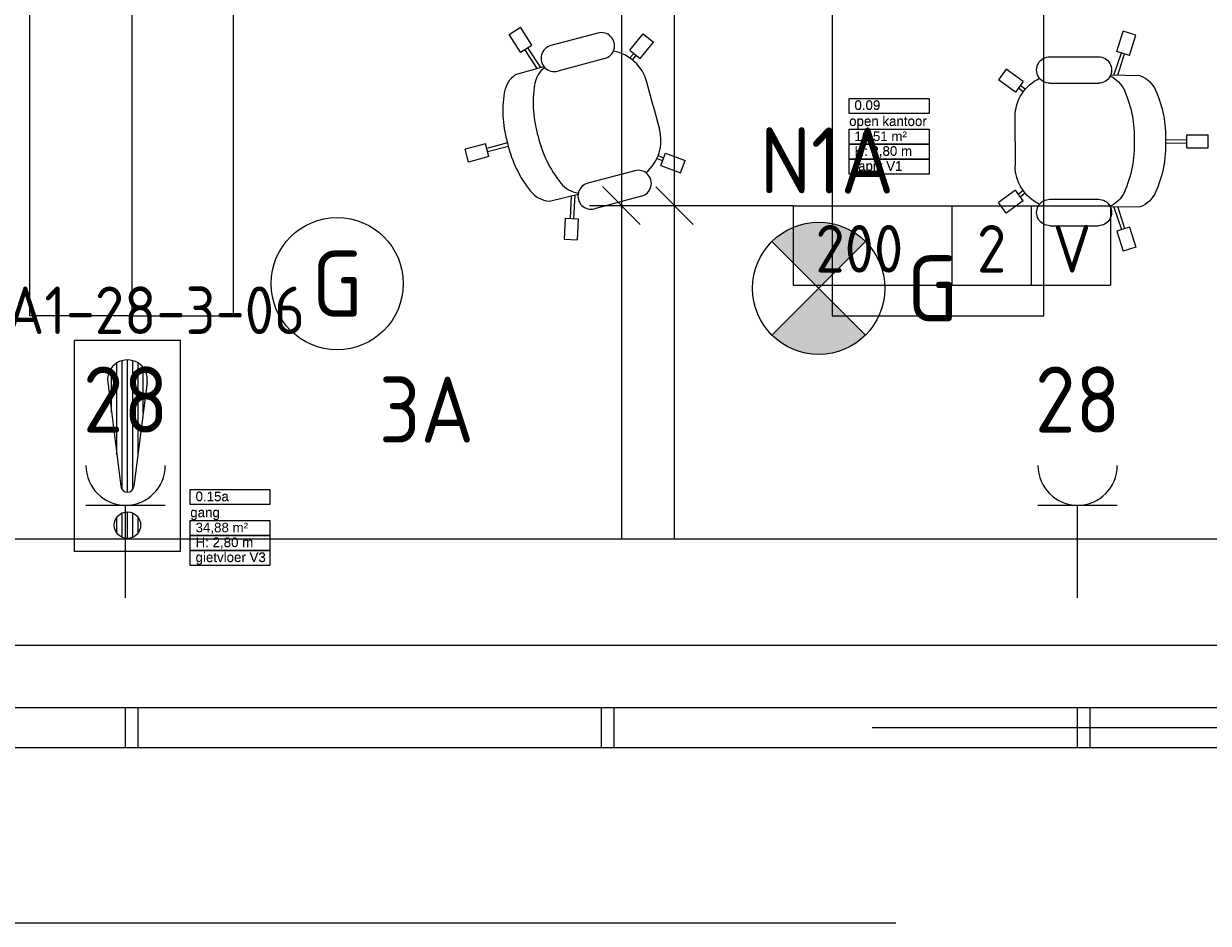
# Model space of a CAD drawing. Header units: millimetres. Extents: x -39149 to 267781, y -2340 to 58540.
# Tile 96 of 244: x 23003 to 27483, y 35560 to 38962. Entities that reach past the tile are written whole.
import ezdxf
from ezdxf.enums import TextEntityAlignment as Align

# ---------------------------------------------------------------- set-up
doc = ezdxf.new("R2010")
doc.units = ezdxf.units.MM
doc.header["$LTSCALE"] = 100
doc.header["$MEASUREMENT"] = 0
doc.linetypes.add('B0605', pattern=[141, 70, -35, 1, -35])
doc.linetypes.add('B0703', pattern=[93.740001, 62.5, -31.240001])
for name, color, linetype in [('00  Bestaand', 7, 'Continuous'), ('82 Interieur', 7, 'Continuous'), ('A Stramien', 7, 'Continuous'), ('AL$1A---_ALGEMEEN--bestaand', 9, 'Continuous'), ('EL6131--_KG', 3, 'Continuous'), ('EL6221--_KRACHT_400', 3, 'Continuous'), ('EL6222--_KRACHT_230', 3, 'Continuous'), ('EL6311--_LICHT_BINNEN', 3, 'Continuous'), ('EL6441--_DATACOM', 3, 'Continuous'), ('EL6511--_BRANDMELD', 3, 'Continuous'), ('EM6131--bestaand', 7, 'Continuous'), ('handhaven - AL$1A---_ALGEMEEN', 8, 'Continuous'), ('Z Ruimteoppervlak', 7, 'Continuous'), ('Z Ruimteoppervlak Zone label', 7, 'Continuous'), ('Z Ruimteoppervlak Zone tekst', 7, 'Continuous')]:
    doc.layers.add(name, color=color, linetype=linetype)
doc.styles.add('BURO-018', font='isocp.shx', dxfattribs={"height": 180})
doc.styles.add('BURO-025', font='isocp.shx', dxfattribs={"height": 250})
doc.styles.add('GENERATED_STYLE_1', font='arial.ttf')
doc.styles.add('GENERATED_STYLE_2', font='swiss.ttf')
doc.styles.add('GENERATED_STYLE_3', font='swiss.ttf', dxfattribs={"width": 0.96})
doc.styles.add('STABICAD-012', font='ISOCP.SHX', dxfattribs={"height": 1.2})
doc.styles.add('STABICAD-018', font='ISOCP.SHX', dxfattribs={"height": 1.8})
doc.styles.get("Standard").update_dxf_attribs({"font": 'txt', "bigfont": 'BIGFONT.SHX'})

# ---------------------------------------------------------------- blocks, each defined once
blk = doc.blocks.new('open kantoor_0.09_9_7', base_point=(26275.6, 38538.1))
at = {"layer": 'Z Ruimteoppervlak Zone label', "color": 8, "linetype": 'Continuous', "lineweight": 0}
for p, q in [((26124.5, 38679.6), (26426.7, 38679.6)), ((26124.5, 38623), (26124.5, 38679.6)), ((26426.7, 38679.6), (26426.7, 38623)), ((26426.7, 38623), (26124.5, 38623)), ((26124.5, 38562.6), (26426.7, 38562.6)), ((26124.5, 38506.1), (26124.5, 38562.6)), ((26426.7, 38562.6), (26426.7, 38506.1)), ((26426.7, 38506.1), (26124.5, 38506.1)), ((26124.5, 38506.1), (26426.7, 38506.1)), ((26124.5, 38449.5), (26124.5, 38506.1)), ((26426.7, 38506.1), (26426.7, 38449.5)), ((26426.7, 38449.5), (26124.5, 38449.5)), ((26124.5, 38449.5), (26426.7, 38449.5)), ((26124.5, 38392.9), (26124.5, 38449.5)), ((26426.7, 38449.5), (26426.7, 38392.9)), ((26426.7, 38392.9), (26124.5, 38392.9))]:
    blk.add_line(p, q, dxfattribs=at)
at = {"linetype": 'Continuous', "lineweight": 0, "flags": 1}
for tag in ['ROOM_AREA', 'ROOM_PERIM', 'ROOM_WALLS_SURF', 'ROOM_DOORS_SURF', 'ROOM_WINDS_SURF', 'ROOM_BASELEV', 'ROOM_NET_AREA', 'ROOM_REDUCED_AREA', 'ROOM_CALC_AREA', 'ROOM_VOLUME']:
    blk.add_attdef(tag, text='', height=2000, dxfattribs=at).set_placement((26275.6, 37966.7), align=Align.BOTTOM_LEFT)
at = {"layer": 'Z Ruimteoppervlak Zone tekst', "color": 2, "lineweight": 0, "insert": (26144.5, 38554.4), "char_height": 36, "attachment_point": 1, "style": 'GENERATED_STYLE_1'}
blk.add_mtext('{16,51 m²}', dxfattribs=at)
at = {"layer": 'Z Ruimteoppervlak Zone tekst', "color": 2, "lineweight": 0}
for tag, style, p in [('ROOM_NUMBER', 'GENERATED_STYLE_1', (26144.5, 38624.7)), ('ROOM_NAME', 'GENERATED_STYLE_2', (26124.5, 38564)), ('ROOM_HEIGHT', 'GENERATED_STYLE_1', (26144.5, 38451.2)), ('BASEC', 'GENERATED_STYLE_1', (26144.5, 38394.6))]:
    blk.add_attdef(tag, text='', height=36, dxfattribs=dict(at, style=style)).set_placement(p, align=Align.BOTTOM_LEFT)
blk = doc.blocks.new('gang_0.15a_15_7', base_point=(23783.5, 37058.5))
at = {"layer": 'Z Ruimteoppervlak Zone label', "color": 8, "linetype": 'Continuous', "lineweight": 0}
for p, q in [((23633.1, 37199.9), (23933.8, 37199.9)), ((23633.1, 37143.4), (23633.1, 37199.9)), ((23933.8, 37199.9), (23933.8, 37143.4)), ((23933.8, 37143.4), (23633.1, 37143.4)), ((23633.1, 37083), (23933.8, 37083)), ((23633.1, 37026.4), (23633.1, 37083)), ((23933.8, 37083), (23933.8, 37026.4)), ((23933.8, 37026.4), (23633.1, 37026.4)), ((23633.1, 37026.4), (23933.8, 37026.4)), ((23633.1, 36969.9), (23633.1, 37026.4)), ((23933.8, 37026.4), (23933.8, 36969.9)), ((23933.8, 36969.9), (23633.1, 36969.9)), ((23633.1, 36969.9), (23933.8, 36969.9)), ((23633.1, 36913.3), (23633.1, 36969.9)), ((23933.8, 36969.9), (23933.8, 36913.3)), ((23933.8, 36913.3), (23633.1, 36913.3))]:
    blk.add_line(p, q, dxfattribs=at)
at = {"linetype": 'Continuous', "lineweight": 0, "flags": 1}
for tag in ['ROOM_AREA', 'ROOM_PERIM', 'ROOM_WALLS_SURF', 'ROOM_DOORS_SURF', 'ROOM_WINDS_SURF', 'ROOM_BASELEV', 'ROOM_NET_AREA', 'ROOM_REDUCED_AREA', 'ROOM_CALC_AREA', 'ROOM_VOLUME']:
    blk.add_attdef(tag, text='', height=2000, dxfattribs=at).set_placement((23783.5, 36487.1), align=Align.BOTTOM_LEFT)
at = {"layer": 'Z Ruimteoppervlak Zone tekst', "color": 2, "lineweight": 0, "insert": (23653.1, 37074.8), "char_height": 36, "attachment_point": 1, "style": 'GENERATED_STYLE_1'}
blk.add_mtext('{34,88 m²}', dxfattribs=at)
at = {"layer": 'Z Ruimteoppervlak Zone tekst', "color": 2, "lineweight": 0}
for tag, style, p in [('ROOM_NUMBER', 'GENERATED_STYLE_1', (23653.1, 37145)), ('ROOM_NAME', 'GENERATED_STYLE_2', (23633.1, 37084.4)), ('ROOM_HEIGHT', 'GENERATED_STYLE_1', (23653.1, 36971.5)), ('BASEC', 'GENERATED_STYLE_1', (23653.1, 36915))]:
    blk.add_attdef(tag, text='', height=36, dxfattribs=dict(at, style=style)).set_placement(p, align=Align.BOTTOM_LEFT)
blk = doc.blocks.new('Slab_132_7', base_point=(26060.1, 39456.9))
at = {"layer": '82 Interieur', "color": 8, "linetype": 'Continuous', "lineweight": 0}
blk.add_lwpolyline([(26060.1, 39456.9), (26060.1, 37856.9), (26860.4, 37856.9), (26860.4, 39456.9)], close=True, dxfattribs=at)
blk = doc.blocks.new('Slab_162_7', base_point=(23796.5, 37856.9))
at = {"layer": '82 Interieur', "color": 8, "linetype": 'Continuous', "lineweight": 0}
blk.add_lwpolyline([(23796.5, 37856.9), (23796.5, 39456.9), (23411.5, 39456.9), (23411.5, 37856.9)], close=True, dxfattribs=at)
blk = doc.blocks.new('Slab_165_7', base_point=(23026.5, 37856.9))
at = {"layer": '82 Interieur', "color": 8, "linetype": 'Continuous', "lineweight": 0}
blk.add_lwpolyline([(23026.5, 37856.9), (23026.5, 39456.9), (23411.5, 39456.9), (23411.5, 37856.9)], close=True, dxfattribs=at)
blk = doc.blocks.new('Wall_60_7', base_point=(36099.9, 36300))
at = {"layer": '00  Bestaand', "color": 8, "linetype": 'Continuous', "lineweight": 0}
for p, q in [((28599.3, 36375), (21823.6, 36375)), ((21823.6, 36225), (28599.3, 36225))]:
    blk.add_line(p, q, dxfattribs=at)
blk = doc.blocks.new('Wall_285_7', base_point=(23436.5, 36375))
at = {"layer": '00  Bestaand', "color": 8, "linetype": 'Continuous', "lineweight": 0}
for p, q in [((23436.5, 36375), (23386.5, 36375)), ((23386.5, 36375), (23386.5, 36225)), ((23436.5, 36225), (23436.5, 36375)), ((23386.5, 36225), (23436.5, 36225))]:
    blk.add_line(p, q, dxfattribs=at)
blk = doc.blocks.new('Wall_286_7', base_point=(25236.5, 36375))
at = {"layer": '00  Bestaand', "color": 8, "linetype": 'Continuous', "lineweight": 0}
for p, q in [((25236.5, 36375), (25186.5, 36375)), ((25186.5, 36375), (25186.5, 36225)), ((25236.5, 36225), (25236.5, 36375)), ((25186.5, 36225), (25236.5, 36225))]:
    blk.add_line(p, q, dxfattribs=at)
blk = doc.blocks.new('Wall_288_7', base_point=(26986.5, 36375))
at = {"layer": '00  Bestaand', "color": 8, "linetype": 'Continuous', "lineweight": 0}
for p, q in [((27036.5, 36375), (26986.5, 36375)), ((26986.5, 36375), (26986.5, 36225)), ((27036.5, 36225), (27036.5, 36375)), ((26986.5, 36225), (27036.5, 36225))]:
    blk.add_line(p, q, dxfattribs=at)
blk = doc.blocks.new('Kantoorstoel 01 14')
at = {"layer": '82 Interieur', "color": 8, "linetype": 'Continuous', "lineweight": 0}
for p, q in [((390, 790.1), (440, 790.1)), ((390, 710.1), (390, 790.1)), ((440, 710.1), (440, 790.1)), ((390, 710.1), (440, 710.1)), ((408, 629.3), (409, 710.1)), ((422, 629.3), (421, 710.1)), ((14.5, 516.6), (-0.7, 468.9)), ((90.7, 492.3), (14.5, 516.6)), ((167.7, 533), (165.7, 421.1)), ((663.2, 533), (665.2, 421.1)), ((740.2, 492.3), (816.4, 516.6)), ((816.4, 516.6), (831.5, 468.9)), ((75.5, 444.7), (-0.7, 468.9)), ((90.7, 492.3), (75.5, 444.7)), ((166, 433.5), (81.2, 462.3)), ((166.2, 448.5), (84.8, 473.8)), ((664.7, 448.5), (746.1, 473.8)), ((664.9, 433.5), (749.7, 462.3)), ((740.2, 492.3), (755.3, 444.7)), ((755.3, 444.7), (831.5, 468.9)), ((96, 191.4), (96, 375.2)), ((196, 191.4), (196, 375.2)), ((634.9, 191.4), (634.9, 375.2)), ((734.9, 191.4), (734.9, 375.2)), ((190, 91.2), (143, 26.5)), ((190, 91.2), (230.4, 61.8)), ((218.6, 98.7), (205.4, 80)), ((228.5, 91), (215.1, 73)), ((640.9, 91.2), (600.4, 61.8)), ((602.4, 91), (615.8, 73)), ((612.3, 98.7), (625.5, 80)), ((640.9, 91.2), (687.9, 26.5)), ((230.4, 61.8), (183.4, -2.9)), ((415.4, 60.4), (323, 60.4)), ((415.4, 60.4), (507.9, 60.4)), ((600.4, 61.8), (647.4, -2.9)), ((143, 26.5), (183.4, -2.9)), ((687.9, 26.5), (647.4, -2.9))]:
    blk.add_line(p, q, dxfattribs=at)
for centre, major_axis, start_param, end_param in [((401, 189.5), (0, -439.9), 3.107651, 3.558821), ((429.9, 189.5), (0, -439.9), 2.724365, 3.175535), ((264.1, 497.4), (0, -102.9), 3.554672, 4.359188), ((566.8, 497.4), (0, -102.9), 1.923998, 2.728514), ((401, 71.1), (0, -439.9), 3.107651, 3.558821), ((429.9, 71.1), (0, -439.9), 2.724365, 3.175535), ((264.1, 379), (0, -102.9), 3.554672, 4.309737), ((566.8, 379), (0, -102.9), 1.973448, 2.728514), ((146, 375.2), (0, -50), 1.570796, 4.712389), ((684.9, 375.2), (0, -50), 1.570796, 4.712389), ((146, 191.4), (0, -50), 4.712389, 7.853982), ((684.9, 191.4), (0, -50), 4.712389, 7.853982), ((323, 222.1), (0, -161.6), 5.158147, 6.283185), ((507.9, 222.1), (0, -161.6), 0, 1.125039)]:
    blk.add_ellipse(centre, major_axis=major_axis, ratio=0.999212, start_param=start_param, end_param=end_param, dxfattribs=at)
blk = doc.blocks.new('Kantoorstoel 01 14_2')
at = {"layer": '82 Interieur', "color": 8, "linetype": 'Continuous', "lineweight": 0}
for p, q in [((390, 790.1), (440, 790.1)), ((390, 710.1), (390, 790.1)), ((440, 710.1), (440, 790.1)), ((390, 710.1), (440, 710.1)), ((408, 629.3), (409, 710.1)), ((422, 629.3), (421, 710.1)), ((14.5, 516.6), (-0.7, 468.9)), ((90.7, 492.3), (14.5, 516.6)), ((167.7, 533), (165.7, 421.1)), ((663.2, 533), (665.2, 421.1)), ((740.2, 492.3), (816.4, 516.6)), ((816.4, 516.6), (831.5, 468.9)), ((75.5, 444.7), (-0.7, 468.9)), ((90.7, 492.3), (75.5, 444.7)), ((166, 433.5), (81.2, 462.3)), ((166.2, 448.5), (84.8, 473.8)), ((664.7, 448.5), (746.1, 473.8)), ((664.9, 433.5), (749.7, 462.3)), ((740.2, 492.3), (755.3, 444.7)), ((755.3, 444.7), (831.5, 468.9)), ((96, 191.4), (96, 375.2)), ((196, 191.4), (196, 375.2)), ((634.9, 191.4), (634.9, 375.2)), ((734.9, 191.4), (734.9, 375.2)), ((190, 91.2), (143, 26.5)), ((190, 91.2), (230.4, 61.8)), ((218.6, 98.7), (205.4, 80)), ((228.5, 91), (215.1, 73)), ((640.9, 91.2), (600.4, 61.8)), ((602.4, 91), (615.8, 73)), ((612.3, 98.7), (625.5, 80)), ((640.9, 91.2), (687.9, 26.5)), ((230.4, 61.8), (183.4, -2.9)), ((415.4, 60.4), (323, 60.4)), ((415.4, 60.4), (507.9, 60.4)), ((600.4, 61.8), (647.4, -2.9)), ((143, 26.5), (183.4, -2.9)), ((687.9, 26.5), (647.4, -2.9))]:
    blk.add_line(p, q, dxfattribs=at)
for centre, major_axis, start_param, end_param in [((401, 189.5), (0, -439.9), 3.107651, 3.558821), ((429.9, 189.5), (0, -439.9), 2.724365, 3.175535), ((264.1, 497.4), (0, -102.9), 3.554672, 4.359188), ((566.8, 497.4), (0, -102.9), 1.923998, 2.728514), ((401, 71.1), (0, -439.9), 3.107651, 3.558821), ((429.9, 71.1), (0, -439.9), 2.724365, 3.175535), ((264.1, 379), (0, -102.9), 3.554672, 4.309737), ((566.8, 379), (0, -102.9), 1.973448, 2.728514), ((146, 375.2), (0, -50), 1.570796, 4.712389), ((684.9, 375.2), (0, -50), 1.570796, 4.712389), ((146, 191.4), (0, -50), 4.712389, 7.853982), ((684.9, 191.4), (0, -50), 4.712389, 7.853982), ((323, 222.1), (0, -161.6), 5.158147, 6.283185), ((507.9, 222.1), (0, -161.6), 0, 1.125039)]:
    blk.add_ellipse(centre, major_axis=major_axis, ratio=0.999212, start_param=start_param, end_param=end_param, dxfattribs=at)
blk = doc.blocks.new('Standard grid marker_2')
at = {"layer": 'A Stramien', "color": 8, "linetype": 'B0605', "lineweight": 0}
blk.add_line((4000, 0), (72400, 0), dxfattribs=at)
at = {"layer": 'A Stramien', "color": 4, "lineweight": 0, "style": 'GENERATED_STYLE_3'}
blk.add_attdef('AC_MARKERTEXT_1', text='', height=100, dxfattribs=at).set_placement((-139.2, -80), align=Align.BOTTOM_LEFT)
blk = doc.blocks.new('open kantoor_0.09_9_8', base_point=(26275.6, 38538.1))
at = {"layer": 'Z Ruimteoppervlak Zone label', "color": 8, "linetype": 'Continuous', "lineweight": 0}
for p, q in [((26124.5, 38679.6), (26426.7, 38679.6)), ((26124.5, 38623), (26124.5, 38679.6)), ((26426.7, 38679.6), (26426.7, 38623)), ((26426.7, 38623), (26124.5, 38623)), ((26124.5, 38562.6), (26426.7, 38562.6)), ((26124.5, 38506.1), (26124.5, 38562.6)), ((26426.7, 38562.6), (26426.7, 38506.1)), ((26426.7, 38506.1), (26124.5, 38506.1)), ((26124.5, 38506.1), (26426.7, 38506.1)), ((26124.5, 38449.5), (26124.5, 38506.1)), ((26426.7, 38506.1), (26426.7, 38449.5)), ((26426.7, 38449.5), (26124.5, 38449.5)), ((26124.5, 38449.5), (26426.7, 38449.5)), ((26124.5, 38392.9), (26124.5, 38449.5)), ((26426.7, 38449.5), (26426.7, 38392.9)), ((26426.7, 38392.9), (26124.5, 38392.9))]:
    blk.add_line(p, q, dxfattribs=at)
blk = doc.blocks.new('gang_0.15a_15_8', base_point=(23783.5, 37058.5))
at = {"layer": 'Z Ruimteoppervlak Zone label', "color": 8, "linetype": 'Continuous', "lineweight": 0}
for p, q in [((23633.1, 37199.9), (23933.8, 37199.9)), ((23633.1, 37143.4), (23633.1, 37199.9)), ((23933.8, 37199.9), (23933.8, 37143.4)), ((23933.8, 37143.4), (23633.1, 37143.4)), ((23633.1, 37083), (23933.8, 37083)), ((23633.1, 37026.4), (23633.1, 37083)), ((23933.8, 37083), (23933.8, 37026.4)), ((23933.8, 37026.4), (23633.1, 37026.4)), ((23633.1, 37026.4), (23933.8, 37026.4)), ((23633.1, 36969.9), (23633.1, 37026.4)), ((23933.8, 37026.4), (23933.8, 36969.9)), ((23933.8, 36969.9), (23633.1, 36969.9)), ((23633.1, 36969.9), (23933.8, 36969.9)), ((23633.1, 36913.3), (23633.1, 36969.9)), ((23933.8, 36969.9), (23933.8, 36913.3)), ((23933.8, 36913.3), (23633.1, 36913.3))]:
    blk.add_line(p, q, dxfattribs=at)
blk = doc.blocks.new('16002EB')
at = {"layer": 'EM6131--bestaand'}
for p, q in [((0, 0), (0, -300)), ((0, 0), (1200, 0)), ((600, 0), (600, -300)), ((900, 0), (900, -300)), ((1200, 0), (1200, -300)), ((0, -300), (1200, -300))]:
    blk.add_line(p, q, dxfattribs=at)
at = {"color": 0, "linetype": 'Continuous', "style": 'BURO-018'}
for tag, p in [('E_TEXT1', (250, -163)), ('E_TEXT9', (750, -163)), ('E_TEXT10', (1250, -163))]:
    blk.add_attdef(tag, text='', height=180, dxfattribs=at).set_placement(p, align=Align.MIDDLE)
blk = doc.blocks.new('111304')
at = {"color": 0, "linetype": 'Continuous'}
for p, q in [((-1.5, 4.5), (1.5, 4.5)), ((0, 1), (0, 4.5))]:
    blk.add_line(p, q, dxfattribs=at)
blk.add_arc((0, 6), 1.5, 180, 0, dxfattribs=at)
at = {"color": 0, "linetype": 'Continuous', "style": 'BURO-018'}
for tag, p in [('PANEL', (0, 11.5)), ('CIRCUIT', (0, 8.5)), ('SUBCIRCUIT', (4.5, 8.5))]:
    blk.add_attdef(tag, text='', height=1.8, dxfattribs=at).set_placement(p, align=Align.MIDDLE)
at = {"color": 0, "linetype": 'Continuous', "style": 'BURO-018', "flags": 1}
for tag, p in [('POWERCODE', (13, 8.5)), ('ARTICLECODE', (0, 0))]:
    blk.add_attdef(tag, text='', height=1.8, dxfattribs=at).set_placement(p, align=Align.MIDDLE)
blk = doc.blocks.new('1115B3A')
at = {"layer": 'handhaven - AL$1A---_ALGEMEEN', "color": 0, "linetype": 'Continuous'}
blk.add_circle((0, 0), 2.5, dxfattribs=at)
at = {"layer": 'handhaven - AL$1A---_ALGEMEEN', "color": 0, "linetype": 'Continuous', "style": 'BURO-018'}
for tag, p in [('CIRCUIT', (0, 5)), ('PANEL', (0, 5)), ('SUBCIRCUIT', (4.5, 5)), ('LIGHTFIXTURECODE', (0, 0)), ('SWITCHCODE', (4.5, -1))]:
    blk.add_attdef(tag, text='', height=1.8, dxfattribs=at).set_placement(p, align=Align.MIDDLE)
blk = doc.blocks.new('E00018')
at = {"color": 0, "linetype": 'Continuous'}
for p, q in [((-1.768, -1.768), (1.768, 1.768)), ((1.768, -1.768), (-1.768, 1.768))]:
    blk.add_line(p, q, dxfattribs=at)
at = {"color": 0, "linetype": 'Continuous', "const_width": 2.5}
for points in [[(-0.884, 0.884, -0.198912), (0, 1.25, -0.198912), (0.884, 0.884, -1)], [(-0.884, -0.884, 0.198912), (0, -1.25, 0.198912), (0.884, -0.884, 1)]]:
    blk.add_lwpolyline(points, format="xyb", dxfattribs=at)
blk = doc.blocks.new('1115B3A-NO1')
at = {"color": 0, "linetype": 'Continuous'}
blk.add_circle((0, 0), 2.5, dxfattribs=at)
at = {"color": 0, "zscale": 100}
blk.add_blockref('E00018', (0, 0), dxfattribs=at)
at = {"color": 0, "linetype": 'Continuous', "style": 'BURO-018'}
for tag, p in [('CIRCUIT', (0, 5)), ('PANEL', (0, 5)), ('SUBCIRCUIT', (4.5, 5)), ('LIGHTFIXTURECODE', (0, 0)), ('SWITCHCODE', (4.5, -1))]:
    blk.add_attdef(tag, text='', height=1.8, dxfattribs=at).set_placement(p, align=Align.MIDDLE)
blk = doc.blocks.new('*X1918')
at = {"layer": 'AL$1A---_ALGEMEEN--bestaand', "color": 0, "linetype": 'Continuous'}
for p, q in [((159.6, 198.675), (159.6, 202.134)), ((159.8, 197.35), (159.8, 202.223)), ((160, 197.25), (160, 202.25)), ((160.2, 197.35), (160.2, 202.223)), ((160.4, 198.675), (160.4, 202.134)), ((159.4, 200.262), (159.4, 201.95)), ((160.6, 200.262), (160.6, 201.95)), ((159.6, 195.7), (159.6, 196.3)), ((159.8, 195.542), (159.8, 196.458)), ((160, 195.5), (160, 196.5)), ((160.2, 195.542), (160.2, 196.458)), ((160.4, 195.7), (160.4, 196.3))]:
    blk.add_line(p, q, dxfattribs=at)
blk = doc.blocks.new('1116A7')
at = {"layer": 'AL$1A---_ALGEMEEN--bestaand', "color": 0, "linetype": 'Continuous'}
for p, q in [((-2, -4), (-2, 4)), ((-2, 4), (2, 4)), ((2, 4), (2, -4)), ((-0.744, 2.406), (-0.248, -1.531)), ((0.744, 2.406), (0.248, -1.531)), ((2, -4), (-2, -4))]:
    blk.add_line(p, q, dxfattribs=at)
blk.add_circle((0, -3), 0.5, dxfattribs=at)
for centre, radius, start, end in [((0, 2.5), 0.75, 352.8192, 187.1808), ((0, -1.5), 0.25, 187.1808, 352.8192)]:
    blk.add_arc(centre, radius, start, end, dxfattribs=at)
blk.add_blockref('*X1918', (-160, -199), dxfattribs=at)
at = {"layer": 'AL$1A---_ALGEMEEN--bestaand', "color": 0, "linetype": 'Continuous', "style": 'BURO-018'}
blk.add_attdef('TEXT1', text='', height=1.8, dxfattribs=at).set_placement((0, 6.5), align=Align.MIDDLE)
at = {"layer": 'AL$1A---_ALGEMEEN--bestaand', "color": 0, "linetype": 'Continuous', "style": 'BURO-018', "flags": 1}
blk.add_attdef('ARTICLECODE', (0, 0), '', height=1.8, dxfattribs=at)
at = {"layer": 'EL6221--_KRACHT_400', "color": 1, "style": 'STABICAD-012'}
blk.add_attdef('FIREPROTECTION_PANEL', text='', height=1.8, dxfattribs=at).set_placement((716.247, 450.773), align=Align.MIDDLE)
at = {"layer": 'EL6222--_KRACHT_230', "color": 1, "style": 'STABICAD-018'}
for tag in ['FIREPROTECTION_HARDWARENUMBER', 'FIREPROTECTION_ZONE']:
    blk.add_attdef(tag, (0, 0), '', height=1.8, dxfattribs=at)
at = {"layer": 'EL6311--_LICHT_BINNEN', "color": 1, "style": 'STABICAD-018'}
blk.add_attdef('CODING2', (0, 0), '', height=1.8, dxfattribs=at)
at = {"layer": 'EL6441--_DATACOM', "color": 1, "style": 'STABICAD-018'}
blk.add_attdef('CODING1', (0, 0), '', height=1.8, dxfattribs=at)

msp = doc.modelspace()

# ---------------------------------------------------------------- linework, layer by layer
at = {"layer": '00  Bestaand', "color": 8, "linetype": 'B0703', "lineweight": 0}
msp.add_line((35674.9, 35560), (18225.2, 35560), dxfattribs=at)
at = {"layer": 'EL6131--_KG'}
for p, q in [((25263.6, 42626.8), (25263.6, 37012.3)), ((25463.6, 37012.3), (25463.6, 42626.8)), ((32661.7, 37012.3), (18073.6, 37012.3)), ((18756.5, 36612.3), (68106, 36612.3))]:
    msp.add_line(p, q, dxfattribs=at)
at = {"layer": 'EM6131--bestaand'}
for p, q in [((25192.9, 38344.5), (25334.3, 38203.1)), ((25392.9, 38344.5), (25534.3, 38203.1)), ((25913.2, 38273.8), (25142.3, 38273.8))]:
    msp.add_line(p, q, dxfattribs=at)

# ---------------------------------------------------------------- block references
at = {"layer": '00  Bestaand', "color": 1, "lineweight": 0}
msp.add_blockref('Wall_60_7', (36099.9, 36300), dxfattribs=at)
at = {"layer": '00  Bestaand', "color": 251, "lineweight": 0}
for name, p in [('Wall_285_7', (23436.5, 36375)), ('Wall_286_7', (25236.5, 36375)), ('Wall_288_7', (26986.5, 36375))]:
    msp.add_blockref(name, p, dxfattribs=at)
at = {"layer": '82 Interieur', "color": 30, "linetype": 'Continuous', "lineweight": 0}
for name, p in [('Slab_165_7', (23026.5, 37856.9)), ('Slab_162_7', (23796.5, 37856.9)), ('Slab_132_7', (26060.1, 39456.9))]:
    msp.add_blockref(name, p, dxfattribs=at)
at = {"layer": '82 Interieur', "color": 30, "linetype": 'Continuous', "lineweight": 0, "zscale": 1000, "rotation": 104.9746757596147}
msp.add_blockref('Kantoorstoel 01 14_2', (25549.2, 38266.3), dxfattribs=at)
at = {"layer": '82 Interieur', "color": 30, "linetype": 'Continuous', "lineweight": 0, "xscale": -1, "zscale": 1000, "rotation": 270}
msp.add_blockref('Kantoorstoel 01 14', (26691.9, 38102.1), dxfattribs=at)
at = {"layer": 'A Stramien', "color": 1, "linetype": 'Continuous', "lineweight": 0, "zscale": 1000}
msp.add_blockref('Standard grid marker_2', (-5988.5, 36300), dxfattribs=at)
at = {"layer": 'EL6222--_KRACHT_230', "linetype": 'Continuous'}
ref = msp.add_blockref('111304', (23388.5, 36690.9), dxfattribs=dict(at, xscale=100, yscale=100, zscale=100))
ref.add_attrib('CIRCUIT', '28', dxfattribs={"layer": '0', "linetype": 'ByBlock', "height": 250, "style": 'BURO-025'}).set_placement((23388.5, 37540.9), align=Align.MIDDLE)
ref = msp.add_blockref('111304', (26988.5, 36690.9), dxfattribs=dict(at, xscale=100, yscale=100, zscale=100))
ref.add_attrib('CIRCUIT', '28', dxfattribs={"layer": '0', "linetype": 'ByBlock', "height": 250, "style": 'BURO-025'}).set_placement((26988.5, 37540.9), align=Align.MIDDLE)
at = {"layer": 'EL6311--_LICHT_BINNEN', "linetype": 'Continuous'}
ref = msp.add_blockref('1115B3A-NO1', (26009.4, 37961.3), dxfattribs=dict(at, xscale=100, yscale=100, zscale=100, rotation=180))
ref.add_attrib('CIRCUIT', 'N1A', dxfattribs={"layer": '0', "linetype": 'ByBlock', "height": 250, "style": 'BURO-025'}).set_placement((26040.8, 38444.8), align=Align.MIDDLE)
ref.add_attrib('LIGHTFIXTURECODE', 'G', dxfattribs={"layer": '0', "linetype": 'ByBlock', "height": 250, "style": 'BURO-025'}).set_placement((26438.9, 37961.3), align=Align.MIDDLE)
ref = msp.add_blockref('1115B3A', (24188.6, 37979), dxfattribs=dict(at, xscale=100, yscale=100, zscale=100))
ref.add_attrib('CIRCUIT', '3A', dxfattribs={"layer": '0', "linetype": 'ByBlock', "height": 250, "style": 'BURO-025'}).set_placement((24526.3, 37502.8), align=Align.MIDDLE)
ref.add_attrib('LIGHTFIXTURECODE', 'G', dxfattribs={"layer": '0', "linetype": 'ByBlock', "height": 250, "style": 'BURO-025'}).set_placement((24188.6, 37979), align=Align.MIDDLE)
at = {"layer": 'EL6511--_BRANDMELD', "linetype": 'Continuous'}
ref = msp.add_blockref('1116A7', (23395.4, 37365.6), dxfattribs=dict(at, xscale=100, yscale=100))
ref.add_attrib('CODING1', '2-A1-28-3-06', dxfattribs={"layer": '0', "color": 1, "linetype": 'ByBlock', "height": 180, "style": 'STABICAD-018'}).set_placement((23391.1, 37878.4), align=Align.MIDDLE)
at = {"layer": 'EM6131--bestaand'}
ref = msp.add_blockref('16002EB', (25913.2, 38273.8), dxfattribs=at)
ref.add_attrib('E_TEXT1', '200', dxfattribs={"layer": '0', "color": 0, "linetype": 'Continuous', "height": 180, "style": 'BURO-018'}).set_placement((26163.2, 38110.8), align=Align.MIDDLE)
ref.add_attrib('E_TEXT9', '2', dxfattribs={"layer": '0', "color": 0, "linetype": 'Continuous', "height": 180, "style": 'BURO-018'}).set_placement((26663.2, 38110.8), align=Align.MIDDLE)
ref.add_attrib('E_TEXT10', 'V', dxfattribs={"layer": '0', "color": 0, "linetype": 'Continuous', "height": 180, "style": 'BURO-018'}).set_placement((26967.2, 38110.8), align=Align.MIDDLE)
at = {"layer": 'Z Ruimteoppervlak', "color": 2, "linetype": 'Continuous', "lineweight": 0}
ref = msp.add_blockref('open kantoor_0.09_9_7', (26275.6, 38538.1), dxfattribs=at)
ref.add_attrib('ROOM_NAME', 'open kantoor', dxfattribs={"layer": 'Z Ruimteoppervlak Zone tekst', "color": 2, "linetype": 'Continuous', "lineweight": 0, "height": 36, "style": 'GENERATED_STYLE_2'}).set_placement((26124.5, 38564), align=Align.BOTTOM_LEFT)
ref.add_attrib('ROOM_NUMBER', '0.09', dxfattribs={"layer": 'Z Ruimteoppervlak Zone tekst', "color": 2, "linetype": 'Continuous', "lineweight": 0, "height": 36, "style": 'GENERATED_STYLE_1'}).set_placement((26144.5, 38624.7), align=Align.BOTTOM_LEFT)
ref.add_attrib('ROOM_HEIGHT', 'H: 2,80 m', dxfattribs={"layer": 'Z Ruimteoppervlak Zone tekst', "color": 2, "linetype": 'Continuous', "lineweight": 0, "height": 36, "style": 'GENERATED_STYLE_1'}).set_placement((26144.5, 38451.2), align=Align.BOTTOM_LEFT)
ref.add_attrib('BASEC', 'tapijt V1', dxfattribs={"layer": 'Z Ruimteoppervlak Zone tekst', "color": 2, "linetype": 'Continuous', "lineweight": 0, "height": 36, "style": 'GENERATED_STYLE_1'}).set_placement((26144.5, 38394.6), align=Align.BOTTOM_LEFT)
ref = msp.add_blockref('open kantoor_0.09_9_8', (26275.6, 38538.1), dxfattribs=at)
ref.add_attrib('ROOM_NAME', 'open kantoor', (26124.5, 38576), dxfattribs={"layer": 'Z Ruimteoppervlak Zone tekst', "color": 2, "linetype": 'Continuous', "lineweight": 0, "height": 36, "style": 'GENERATED_STYLE_2'})
ref.add_attrib('ROOM_NUMBER', '0.09', (26144.5, 38636.6), dxfattribs={"layer": 'Z Ruimteoppervlak Zone tekst', "color": 2, "linetype": 'Continuous', "lineweight": 0, "height": 36, "style": 'GENERATED_STYLE_1'})
ref.add_attrib('ROOM_HEIGHT', 'H: 2,80 m', (26144.5, 38463.1), dxfattribs={"layer": 'Z Ruimteoppervlak Zone tekst', "color": 2, "linetype": 'Continuous', "lineweight": 0, "height": 36, "style": 'GENERATED_STYLE_1'})
ref.add_attrib('BASEC', 'tapijt V1', (26144.5, 38406.5), dxfattribs={"layer": 'Z Ruimteoppervlak Zone tekst', "color": 2, "linetype": 'Continuous', "lineweight": 0, "height": 36, "style": 'GENERATED_STYLE_1'})
ref = msp.add_blockref('gang_0.15a_15_7', (23783.5, 37058.5), dxfattribs=at)
ref.add_attrib('ROOM_NAME', 'gang', dxfattribs={"layer": 'Z Ruimteoppervlak Zone tekst', "color": 2, "linetype": 'Continuous', "lineweight": 0, "height": 36, "style": 'GENERATED_STYLE_2'}).set_placement((23633.1, 37084.4), align=Align.BOTTOM_LEFT)
ref.add_attrib('ROOM_NUMBER', '0.15a', dxfattribs={"layer": 'Z Ruimteoppervlak Zone tekst', "color": 2, "linetype": 'Continuous', "lineweight": 0, "height": 36, "style": 'GENERATED_STYLE_1'}).set_placement((23653.1, 37145), align=Align.BOTTOM_LEFT)
ref.add_attrib('ROOM_HEIGHT', 'H: 2,80 m', dxfattribs={"layer": 'Z Ruimteoppervlak Zone tekst', "color": 2, "linetype": 'Continuous', "lineweight": 0, "height": 36, "style": 'GENERATED_STYLE_1'}).set_placement((23653.1, 36971.5), align=Align.BOTTOM_LEFT)
ref.add_attrib('BASEC', 'gietvloer V3', dxfattribs={"layer": 'Z Ruimteoppervlak Zone tekst', "color": 2, "linetype": 'Continuous', "lineweight": 0, "height": 36, "style": 'GENERATED_STYLE_1'}).set_placement((23653.1, 36915), align=Align.BOTTOM_LEFT)
ref = msp.add_blockref('gang_0.15a_15_8', (23783.5, 37058.5), dxfattribs=at)
ref.add_attrib('ROOM_NAME', 'gang', (23633.1, 37096.4), dxfattribs={"layer": 'Z Ruimteoppervlak Zone tekst', "color": 2, "linetype": 'Continuous', "lineweight": 0, "height": 36, "style": 'GENERATED_STYLE_2'})
ref.add_attrib('ROOM_NUMBER', '0.15a', (23653.1, 37156.9), dxfattribs={"layer": 'Z Ruimteoppervlak Zone tekst', "color": 2, "linetype": 'Continuous', "lineweight": 0, "height": 36, "style": 'GENERATED_STYLE_1'})
ref.add_attrib('ROOM_HEIGHT', 'H: 2,80 m', (23653.1, 36983.4), dxfattribs={"layer": 'Z Ruimteoppervlak Zone tekst', "color": 2, "linetype": 'Continuous', "lineweight": 0, "height": 36, "style": 'GENERATED_STYLE_1'})
ref.add_attrib('BASEC', 'gietvloer V3', (23653.1, 36926.9), dxfattribs={"layer": 'Z Ruimteoppervlak Zone tekst', "color": 2, "linetype": 'Continuous', "lineweight": 0, "height": 36, "style": 'GENERATED_STYLE_1'})

doc.saveas('drawing.dxf')
